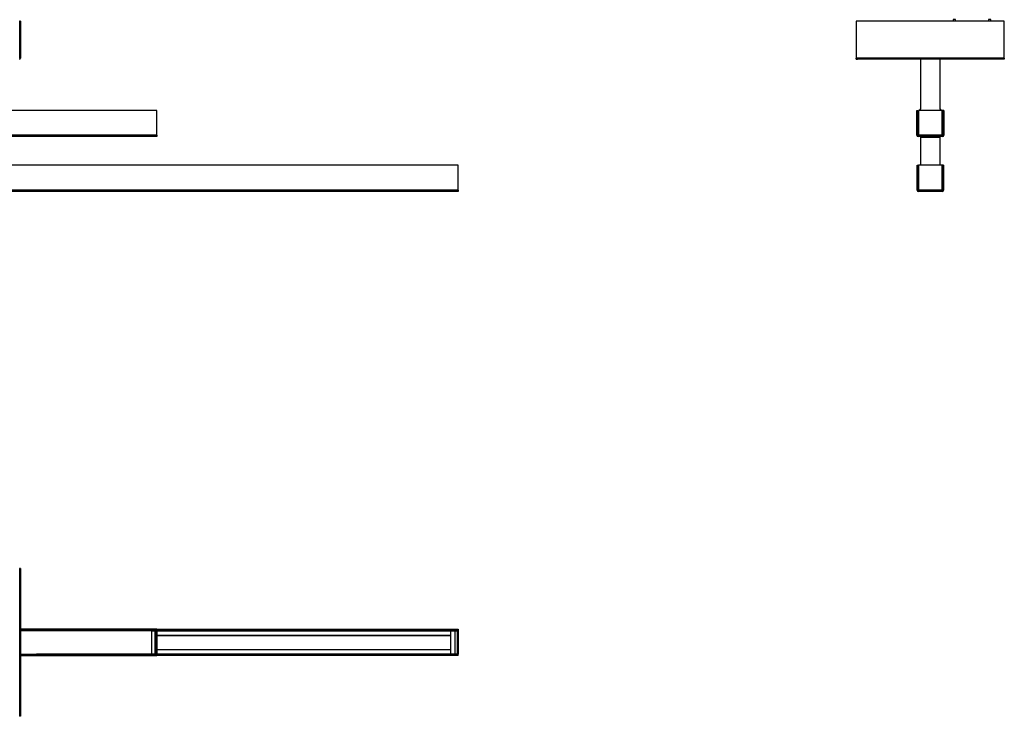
# Model space of a CAD drawing. Header units: millimetres. Extents: x 1591 to 4496, y 3229 to 4105.
# Tile 2 of 2: x 3258 to 4496, y 3229 to 4105. Entities that reach past the tile are written whole.
import ezdxf

# ---------------------------------------------------------------- set-up
doc = ezdxf.new("R2010")
doc.units = ezdxf.units.MM
doc.header["$LTSCALE"] = 20

msp = doc.modelspace()

# ---------------------------------------------------------------- linework, layer by layer
at = {"color": 7, "linetype": 'Continuous', "lineweight": 25}
for p, q in [((3258.1, 4103.3), (3258.1, 4056.8)), ((3259.3, 4103.3), (3258.1, 4103.3)), ((3259.3, 4103.3), (3259.3, 4056.8)), ((4309.6, 4103.3), (4309.6, 4056.8)), ((4495.6, 4103.3), (4309.6, 4103.3)), ((4431.1, 4105.2), (4431.1, 4103.3)), ((4434.1, 4105.2), (4431.1, 4105.2)), ((4434.1, 4103.3), (4434.1, 4105.2)), ((4475.5, 4105.2), (4475.5, 4103.3)), ((4478.5, 4105.2), (4475.5, 4105.2)), ((4478.5, 4103.3), (4478.5, 4105.2)), ((4495.6, 4056.8), (4495.6, 4103.3)), ((3258.1, 4056.8), (3259.3, 4056.8)), ((4495.6, 4056.8), (4309.6, 4056.8)), ((4309.6, 4055.3), (4309.6, 4056.8)), ((4309.6, 4055.3), (4311.1, 4055.3)), ((4494.1, 4055.3), (4311.1, 4055.3)), ((4390.1, 4055.3), (4390.1, 3992.5)), ((4415.1, 3992.5), (4415.1, 4055.3)), ((4495.6, 4055.3), (4494.1, 4055.3)), ((4495.6, 4056.8), (4495.6, 4055.3)), ((3430.3, 3991.1), (1970.3, 3991.1)), ((3430.3, 3960.1), (3430.3, 3991.1)), ((4385.6, 3960.1), (4385.6, 3991.1)), ((4385.6, 3991.1), (4387.1, 3991.1)), ((4387.1, 3960.1), (4387.1, 3991.1)), ((4387.3, 3987.1), (4387.6, 3987.1)), ((4387.3, 3985.1), (4387.3, 3987.1)), ((4387.3, 3975.6), (4387.3, 3985.1)), ((4387.6, 3985.1), (4387.3, 3985.1)), ((4387.6, 3991.1), (4387.6, 3960.1)), ((4417.6, 3991.1), (4387.6, 3991.1)), ((4417.6, 3960.1), (4417.6, 3991.1)), ((4417.6, 3987.1), (4417.8, 3987.1)), ((4417.8, 3985.1), (4417.6, 3985.1)), ((4417.8, 3987.1), (4417.8, 3985.1)), ((4417.8, 3985.1), (4417.8, 3978.1)), ((4418.1, 3991.1), (4418.1, 3960.1)), ((4419.6, 3991.1), (4418.1, 3991.1)), ((4419.6, 3991.1), (4419.6, 3960.1)), ((4387.3, 3963), (4387.3, 3975.6)), ((4387.6, 3975.6), (4387.3, 3975.6)), ((4417.6, 3978.1), (4417.8, 3978.1)), ((4417.8, 3978.1), (4417.8, 3963)), ((3430.3, 3960.1), (1970.3, 3960.1)), ((3430.3, 3960.1), (3430.3, 3958.1)), ((4387.1, 3960.1), (4385.6, 3960.1)), ((4387.6, 3963), (4387.3, 3963)), ((4417.6, 3960.1), (4387.6, 3960.1)), ((4387.6, 3959.6), (4387.6, 3960.1)), ((4417.6, 3963), (4417.8, 3963)), ((4417.6, 3960.1), (4417.6, 3959.6)), ((4418.1, 3960.1), (4419.6, 3960.1)), ((3428.3, 3958.1), (1972.3, 3958.1)), ((3430.3, 3958.1), (3428.3, 3958.1)), ((4387.6, 3959.6), (4387.6, 3958.1)), ((4417.6, 3958.1), (4387.6, 3958.1)), ((4390.1, 3957.3), (4390.1, 3922.4)), ((4390.1, 3957.3), (4415.1, 3957.3)), ((4395.6, 3958.1), (4391.1, 3958)), ((4391.1, 3958), (4391.1, 3957.7)), ((4391.1, 3958), (4414.1, 3958)), ((4391.1, 3957.7), (4414.1, 3957.7)), ((4396.8, 3957.7), (4396.6, 3957.6)), ((4396.6, 3957.6), (4396.6, 3957.6)), ((4400, 3957.4), (4399.2, 3957.4)), ((4406.9, 3957.6), (4405.8, 3957.5)), ((4406.6, 3957.3), (4406, 3957.3)), ((4408.8, 3957.7), (4408.7, 3957.6)), ((4409, 3957.7), (4408.9, 3957.6)), ((4414.1, 3958), (4409.6, 3958.1)), ((4414.1, 3957.7), (4414.1, 3958)), ((4415.1, 3922.4), (4415.1, 3957.3)), ((4417.6, 3959.6), (4417.6, 3958.1)), ((3809.3, 3922.1), (2899.3, 3922.1)), ((3809.3, 3890.8), (3809.3, 3922.1)), ((4386.1, 3922.1), (4387.3, 3922.1)), ((4386.1, 3890.8), (4386.1, 3922.1)), ((4387.3, 3890.8), (4387.3, 3922.1)), ((4387.3, 3917.8), (4387.6, 3917.8)), ((4387.3, 3915.8), (4387.3, 3917.8)), ((4387.3, 3893.7), (4387.3, 3915.8)), ((4387.7, 3915.8), (4387.3, 3915.8)), ((4387.7, 3917.3), (4387.8, 3917.3)), ((4387.7, 3915.3), (4387.7, 3917.3)), ((4387.7, 3912.4), (4387.7, 3915.3)), ((4387.8, 3915.3), (4387.7, 3915.3)), ((4387.8, 3911.9), (4387.7, 3912.4)), ((4387.8, 3912.4), (4387.7, 3912.4)), ((4387.8, 3922.1), (4387.8, 3890.8)), ((4417.4, 3922.1), (4387.8, 3922.1)), ((4417.4, 3890.8), (4417.4, 3922.1)), ((4417.4, 3917.8), (4417.8, 3917.8)), ((4417.4, 3917.3), (4417.4, 3917.3)), ((4417.4, 3917.3), (4417.4, 3915.3)), ((4417.8, 3915.8), (4417.4, 3915.8)), ((4417.4, 3915.3), (4417.4, 3912.4)), ((4417.4, 3915.3), (4417.4, 3915.3)), ((4417.4, 3912.4), (4417.4, 3911.9)), ((4417.4, 3912.4), (4417.4, 3912.4)), ((4417.8, 3917.8), (4417.8, 3915.8)), ((4417.8, 3915.8), (4417.8, 3893.7)), ((4417.9, 3922.1), (4417.9, 3890.8)), ((4419.1, 3922.1), (4417.9, 3922.1)), ((4419.1, 3922.1), (4419.1, 3890.8)), ((3809.3, 3890.8), (2899.3, 3890.8)), ((3807.6, 3889.1), (2901, 3889.1)), ((3809.3, 3889.1), (3807.6, 3889.1)), ((3809.3, 3890.8), (3809.3, 3889.1)), ((4387.3, 3890.8), (4386.1, 3890.8)), ((4387.8, 3893.7), (4387.3, 3893.7)), ((4417.4, 3890.8), (4387.8, 3890.8)), ((4387.8, 3890.3), (4387.8, 3890.8)), ((4387.8, 3890.3), (4387.8, 3889.1)), ((4417.4, 3889.1), (4387.8, 3889.1)), ((4417.4, 3893.7), (4417.8, 3893.7)), ((4417.4, 3890.8), (4417.4, 3890.3)), ((4417.4, 3890.3), (4417.4, 3889.1)), ((4417.9, 3890.8), (4419.1, 3890.8)), ((3258.1, 3415), (3258.1, 3229)), ((3259.3, 3415), (3258.1, 3415)), ((3259.3, 3415), (3259.3, 3229)), ((3259.3, 3339), (3430.3, 3339)), ((3259.3, 3337.5), (3430.3, 3337.5)), ((3259.3, 3337.2), (3277.3, 3337.2)), ((3424.3, 3336.7), (3259.3, 3336.7)), ((3277.3, 3337.2), (3279.3, 3337.2)), ((3277.3, 3336.7), (3277.3, 3337.2)), ((3279.3, 3337.2), (3279.3, 3336.7)), ((3279.3, 3337), (3428.3, 3337)), ((3424.3, 3307.2), (3424.3, 3336.7)), ((3424.3, 3336.7), (3428.3, 3336.7)), ((3428.8, 3337), (3428.3, 3337)), ((3428.3, 3337), (3428.3, 3336.7)), ((3428.3, 3307.2), (3428.3, 3336.7)), ((3428.8, 3337), (3428.8, 3307)), ((3430.3, 3337), (3428.8, 3337)), ((3430.3, 3339), (3430.3, 3337.5)), ((3430.3, 3338.5), (3809.3, 3338.5)), ((3430.3, 3337), (3430.3, 3337.5)), ((3430.3, 3337.3), (3809.3, 3337.3)), ((3430.3, 3337), (3430.3, 3307)), ((3430.3, 3336.8), (3803.1, 3336.8)), ((3430.3, 3336.7), (3800.1, 3336.7)), ((3430.3, 3331.1), (3800.1, 3331.1)), ((3430.3, 3330.7), (3800.1, 3330.7)), ((3800.1, 3336.7), (3805.1, 3336.7)), ((3800.1, 3331.1), (3800.1, 3336.7)), ((3800.1, 3330.7), (3800.1, 3331.1)), ((3800.1, 3313.2), (3800.1, 3330.7)), ((3803.1, 3336.8), (3805.1, 3336.8)), ((3803.1, 3336.7), (3803.1, 3336.8)), ((3805.1, 3336.8), (3805.1, 3336.7)), ((3805.1, 3336.8), (3807.6, 3336.8)), ((3805.1, 3336.7), (3805.1, 3307.2)), ((3805.6, 3336.7), (3805.1, 3336.7)), ((3805.6, 3336.7), (3808.1, 3336.7)), ((3805.6, 3307.2), (3805.6, 3336.7)), ((3808.1, 3336.8), (3807.6, 3336.8)), ((3807.6, 3336.8), (3807.6, 3336.7)), ((3809.3, 3336.8), (3808.1, 3336.8)), ((3808.1, 3336.8), (3808.1, 3307.2)), ((3809.3, 3338.5), (3809.3, 3337.3)), ((3809.3, 3336.8), (3809.3, 3337.3)), ((3809.3, 3336.8), (3809.3, 3307.2)), ((3259.3, 3307.2), (3424.3, 3307.2)), ((3277.3, 3306.7), (3259.3, 3306.7)), ((3430.3, 3306.5), (3259.3, 3306.5)), ((3430.3, 3305), (3259.3, 3305)), ((3277.3, 3306.7), (3277.3, 3307.2)), ((3279.3, 3306.7), (3277.3, 3306.7)), ((3279.3, 3307.2), (3279.3, 3306.7)), ((3428.3, 3307), (3279.3, 3307)), ((3428.3, 3307.2), (3424.3, 3307.2)), ((3428.3, 3307.2), (3428.3, 3307)), ((3428.3, 3307), (3428.8, 3307)), ((3430.3, 3307), (3428.8, 3307)), ((3430.3, 3313.2), (3800.1, 3313.2)), ((3430.3, 3312.9), (3800.1, 3312.9)), ((3430.3, 3307.2), (3800.1, 3307.2)), ((3803.1, 3307.1), (3430.3, 3307.1)), ((3430.3, 3306.5), (3430.3, 3307)), ((3809.3, 3306.7), (3430.3, 3306.7)), ((3430.3, 3305), (3430.3, 3306.5)), ((3809.3, 3305.5), (3430.3, 3305.5)), ((3800.1, 3312.9), (3800.1, 3313.2)), ((3800.1, 3307.2), (3800.1, 3312.9)), ((3800.1, 3307.2), (3805.1, 3307.2)), ((3803.1, 3307.1), (3803.1, 3307.2)), ((3805.1, 3307.1), (3803.1, 3307.1)), ((3805.1, 3307.2), (3805.6, 3307.2)), ((3805.1, 3307.2), (3805.1, 3307.1)), ((3807.6, 3307.2), (3805.1, 3307.2)), ((3808.1, 3307.2), (3805.6, 3307.2)), ((3807.6, 3307.2), (3808.1, 3307.2)), ((3807.6, 3307.2), (3807.6, 3307.2)), ((3809.3, 3307.2), (3808.1, 3307.2)), ((3809.3, 3306.7), (3809.3, 3307.2)), ((3809.3, 3305.5), (3809.3, 3306.7)), ((3257.8, 3229), (3258.1, 3229)), ((3259.3, 3229), (3258.1, 3229))]:
    msp.add_line(p, q, dxfattribs=at)
at = {"color": 7, "linetype": 'Continuous', "lineweight": 25, "flags": 128}
for points in [[(4387.3, 3963), (4387.4, 3962.3), (4387.6, 3961.7)], [(4417.6, 3961.7), (4417.8, 3962.3), (4417.8, 3963)], [(4393.8, 3957.7), (4393.5, 3957.5), (4393.4, 3957.3)], [(4394.8, 3957.7), (4394.5, 3957.5), (4394.3, 3957.3)], [(4396.8, 3957.4), (4396.8, 3957.5), (4396.5, 3957.7)], [(4397.1, 3957.7), (4396.9, 3957.5), (4396.7, 3957.3)], [(4399.3, 3957.3), (4399.1, 3957.5), (4398.9, 3957.7)], [(4400.3, 3957.7), (4400.1, 3957.5), (4399.9, 3957.3)], [(4402.5, 3957.3), (4402.4, 3957.5), (4402.1, 3957.7)], [(4403.9, 3957.7), (4403.6, 3957.5), (4403.4, 3957.2)], [(4406.1, 3957.3), (4405.9, 3957.5), (4405.6, 3957.7)], [(4406.9, 3957.7), (4406.7, 3957.5), (4406.5, 3957.3)], [(4409.1, 3957.3), (4409, 3957.5), (4408.7, 3957.7)], [(4411.2, 3957.3), (4411, 3957.5), (4410.8, 3957.7)], [(4411.8, 3957.3), (4411.6, 3957.5), (4411.4, 3957.7)], [(4390.1, 3922.4), (4389.8, 3922.3), (4389.5, 3922.1)], [(4415.7, 3922.1), (4415.3, 3922.3), (4415.1, 3922.4)]]:
    msp.add_lwpolyline(points, dxfattribs=at)
at = {"color": 7, "linetype": 'Continuous', "lineweight": 25}
for centre, radius, start, end in [((3257.8, 4056.8), 1.5, 270, 0), ((4390.3, 3991.2), 1.31, 100.7791, 184.8168), ((4414.8, 3991.2), 1.31, 355.1832, 79.2209), ((4389.4, 3975.6), 2.1, 151.7575, 180), ((4415.7, 3978.1), 2.1, 0, 28.2425), ((4387.6, 3960.1), 2, 180, 270), ((4387.6, 3960.1), 0.5, 180, 270), ((4417.6, 3960.1), 2, 270, 0), ((4417.6, 3960.1), 0.5, 270, 0), ((4387.8, 3890.8), 1.7, 180, 270), ((4390.7, 3893.7), 3.4, 180, 209.8136), ((4387.8, 3890.8), 0.5, 180, 270), ((4414.4, 3893.7), 3.4, 330.1864, 0), ((4417.4, 3890.8), 1.7, 270, 0), ((4417.4, 3890.8), 0.5, 270, 0)]:
    msp.add_arc(centre, radius, start, end, dxfattribs=at)
msp.add_open_spline([(4403.7, 3957.5), (4403.3, 3957.5), (4402.9, 3957.5), (4402.4, 3957.4), (4402.4, 3957.4)], degree=3, knots=[0, 0, 0, 0, 0.846387, 1, 1, 1, 1], dxfattribs=at)

doc.saveas('drawing.dxf')
